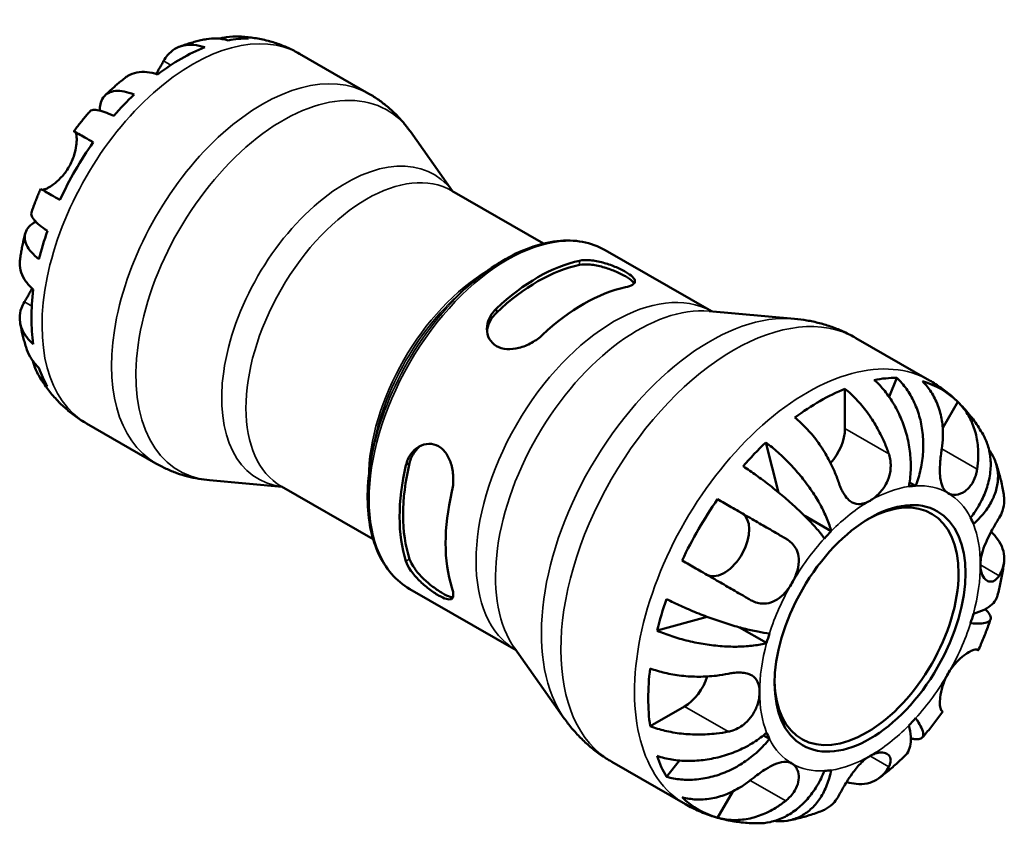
# Model space of a CAD drawing. Header units: millimetres. Extents: x 0 to 905, y -151 to 594.
# Tile 9 of 11: x 586 to 681, y 448 to 525. Entities that reach past the tile are written whole.
import ezdxf

# ---------------------------------------------------------------- set-up
doc = ezdxf.new("R2010")
doc.units = ezdxf.units.MM
doc.layers.add('Visible (ANSI)', color=7, linetype='Continuous', lineweight=50)
doc.layers.add('Visible Narrow (ANSI)', color=7, linetype='Continuous', lineweight=35)

msp = doc.modelspace()

# ---------------------------------------------------------------- linework, layer by layer
at = {"layer": 'Visible (ANSI)'}
for p, q in [((613.226, 522.154), (619.911, 518.305)), ((627.93, 508.956), (623.894, 514.66)), ((627.875, 508.987), (636.692, 503.91)), ((642.604, 503.275), (652.81, 497.398)), ((629.16, 499.573), (630.054, 500.321)), ((652.6, 497.417), (660.788, 496.678)), ((666.693, 494.826), (673.766, 490.753)), ((669.898, 489.16), (670.624, 491.003)), ((665.645, 489.949), (665.645, 486.124)), ((676.481, 488.697), (675.033, 486.19)), ((592.765, 486.624), (599.45, 482.775)), ((659.265, 479.985), (658.031, 484.792)), ((620.294, 484.177), (620.096, 483.028)), ((611.562, 480.532), (604.602, 481.159)), ((611.507, 480.563), (620.324, 475.486)), ((672.433, 480.619), (671.85, 480.954)), ((653.401, 479.338), (655.741, 477.98)), ((664.319, 476.259), (661.773, 477.726)), ((623.84, 470.691), (634.046, 464.814)), ((647.59, 466.707), (652.397, 468.038)), ((658.12, 465.522), (655.523, 467.018)), ((633.925, 464.986), (638.673, 458.275)), ((650.23, 459.424), (646.922, 457.519)), ((658.391, 456.297), (657.806, 456.634)), ((643.239, 454.097), (650.312, 450.024)), ((648.49, 452.666), (649.731, 454.225)), ((654.862, 451.252), (653.401, 448.723))]:
    msp.add_line(p, q, dxfattribs=at)
for centre, major_axis, start_param, end_param in [((601.864, 505.041), (10.15, 17.625), 0.317203, 0.464327), ((601.864, 505.041), (10.15, 17.625), 0.145125, 0.156061), ((601.864, 505.041), (-10.15, -17.625), 3.767063, 4.083052), ((601.864, 505.041), (-10.15, -17.625), 4.244194, 4.391318), ((601.864, 505.041), (-10.15, -17.625), 4.552461, 4.86845), ((601.864, 505.041), (-10.15, -17.625), 5.029592, 5.176716), ((636.147, 485.299), (9.382, 16.292), 0.478772, 1.088157), ((636.147, 485.299), (9.147, 15.884), 0.470698, 1.096231), ((601.864, 505.041), (-10.15, -17.625), 5.337859, 5.653848), ((640.566, 482.754), (-9.382, -16.292), 3.620364, 4.22975), ((601.864, 505.041), (-10.15, -17.625), 5.814991, 5.962114), ((663.241, 469.696), (11.642, 20.216), 0.319406, 0.462125), ((663.241, 469.696), (11.642, 20.216), 6.134985, 6.427519), ((663.241, 469.696), (11.642, 20.216), 0.637198, 0.929731), ((601.864, 505.041), (-10.15, -17.625), 6.123257, 6.13806), ((663.241, 484.739), (-1.697, -2.946), 1.221186, 2.354261), ((663.241, 469.696), (11.642, 20.216), 1.104804, 1.247523), ((636.147, 485.299), (9.382, 16.292), 2.049568, 2.658953), ((636.147, 485.299), (9.147, 15.884), 2.041494, 2.667028), ((668.049, 466.927), (7.485, 12.999), 0.357426, 0.424105), ((640.566, 482.754), (-9.382, -16.292), 5.191161, 5.800546), ((667.717, 467.119), (6.238, 10.832), 2.372816, 7.051962), ((663.241, 469.696), (11.642, 20.216), 1.422596, 1.71513), ((654.041, 475.035), (1.697, 2.946), 3.20566, 6.281252), ((668.049, 466.927), (7.485, 12.999), 5.855213, 5.921892), ((668.049, 466.927), (-7.485, -12.999), 4.284417, 4.351096), ((663.241, 469.696), (11.642, 20.216), 1.890202, 2.032922), ((668.049, 466.927), (7.485, 12.999), 5.069815, 5.136494), ((668.049, 466.927), (-7.485, -12.999), 5.069815, 5.136494), ((663.241, 469.696), (11.642, 20.216), 2.207994, 2.500528), ((650.23, 462.204), (-1.697, -2.946), 0.783464, 1.923804), ((668.049, 466.927), (7.485, 12.999), 4.284417, 4.351096), ((668.049, 466.927), (-7.485, -12.999), 5.855213, 5.921892), ((663.241, 469.696), (-11.642, -20.216), 5.817193, 5.959912), ((668.049, 466.927), (-7.485, -12.999), 0.357426, 0.424105), ((663.241, 469.696), (-11.642, -20.216), 6.134985, 6.427519)]:
    msp.add_ellipse(centre, major_axis=major_axis, ratio=0.578093, start_param=start_param, end_param=end_param, dxfattribs=at)
msp.add_ellipse((668.049, 466.927), major_axis=(-6.472, -11.24), ratio=0.578093, dxfattribs=at)
for points, knots in [([(604.313, 523.556), (604.13, 523.522), (603.949, 523.484), (603.59, 523.402), (603.413, 523.358), (603.061, 523.265), (602.886, 523.216), (602.541, 523.111), (602.37, 523.056), (602.031, 522.941), (601.863, 522.881), (601.696, 522.819)], [5.9604028, 5.9604028, 5.9604028, 5.9604028, 5.9905933, 5.9905933, 6.0207839, 6.0207839, 6.0509744, 6.0509744, 6.0811649, 6.0811649, 6.1113555, 6.1113555, 6.1113555, 6.1113555]), ([(606.376, 523.427), (605.995, 523.542), (605.612, 523.605), (604.96, 523.636), (604.633, 523.616), (604.313, 523.556)], [0.1517731, 0.1517731, 0.1517731, 0.1517731, 0.2959053, 0.2959053, 0.4233411, 0.4233411, 0.4233411, 0.4233411]), ([(605.531, 523.601), (605.651, 523.635), (605.773, 523.666), (606.318, 523.783), (606.747, 523.817), (607.518, 523.79), (607.929, 523.73), (608.329, 523.617)], [4.2731777, 4.2731777, 4.2731777, 4.2731777, 4.3157226, 4.3157226, 4.4638373, 4.4638373, 4.6079695, 4.6079695, 4.6079695, 4.6079695]), ([(610.212, 523.389), (609.996, 523.446), (609.779, 523.497), (609.346, 523.586), (609.129, 523.625), (608.696, 523.691), (608.48, 523.718), (608.049, 523.761), (607.834, 523.778), (607.407, 523.8), (607.194, 523.805), (606.983, 523.806)], [5.655975, 5.655975, 5.655975, 5.655975, 5.6885141, 5.6885141, 5.7210531, 5.7210531, 5.7535921, 5.7535921, 5.7861312, 5.7861312, 5.8186702, 5.8186702, 5.8186702, 5.8186702]), ([(613.226, 522.154), (613.049, 522.256), (612.87, 522.353), (612.507, 522.539), (612.324, 522.627), (611.953, 522.793), (611.766, 522.872), (611.389, 523.019), (611.199, 523.088), (610.818, 523.216), (610.626, 523.275), (610.433, 523.329)], [5.4997209, 5.4997209, 5.4997209, 5.4997209, 5.5287459, 5.5287459, 5.557771, 5.557771, 5.586796, 5.586796, 5.6158211, 5.6158211, 5.6448461, 5.6448461, 5.6448461, 5.6448461]), ([(600.179, 521.453), (600.287, 521.65), (600.414, 521.838), (600.767, 522.256), (601.012, 522.46), (601.505, 522.755), (601.798, 522.874), (602.432, 523.005), (602.772, 523.018), (603.41, 522.96), (603.764, 522.887), (604.127, 522.764)], [4.032217, 4.032217, 4.032217, 4.032217, 4.1328507, 4.1328507, 4.282082, 4.282082, 4.4310549, 4.4310549, 4.5800279, 4.5800279, 4.7242753, 4.7242753, 4.7242753, 4.7242753]), ([(599.451, 520.207), (599.541, 520.35), (599.626, 520.489), (599.805, 520.789), (599.895, 520.944), (600.051, 521.22), (600.119, 521.341), (600.179, 521.453)], [-1.8737293, -1.8737293, -1.8737293, -1.8737293, -1.8197306, -1.8197306, -1.7537673, -1.7537673, -1.6939957, -1.6939957, -1.6939957, -1.6939957]), ([(599.601, 520.158), (599.242, 520.279), (598.892, 520.353), (598.259, 520.412), (597.92, 520.4), (597.288, 520.272), (596.995, 520.156), (596.648, 519.951), (596.547, 519.882), (596.448, 519.805)], [0.1517835, 0.1517835, 0.1517835, 0.1517835, 0.2945318, 0.2945318, 0.4427257, 0.4427257, 0.5909197, 0.5909197, 0.6519728, 0.6519728, 0.6519728, 0.6519728]), ([(596.448, 519.805), (596.316, 519.701), (596.185, 519.596), (595.926, 519.382), (595.797, 519.274), (595.543, 519.055), (595.417, 518.944), (595.167, 518.72), (595.043, 518.607), (594.797, 518.377), (594.676, 518.261), (594.555, 518.144)], [0.1815555, 0.1815555, 0.1815555, 0.1815555, 0.2112561, 0.2112561, 0.2409568, 0.2409568, 0.2706574, 0.2706574, 0.3003581, 0.3003581, 0.3300587, 0.3300587, 0.3300587, 0.3300587]), ([(594.043, 516.69), (594.045, 516.911), (594.067, 517.113), (594.158, 517.525), (594.251, 517.754), (594.514, 518.129), (594.686, 518.275), (595.055, 518.474), (595.288, 518.544), (595.815, 518.593), (596.109, 518.572), (596.68, 518.463), (597.007, 518.367), (597.352, 518.231)], [3.7624394, 3.7624394, 3.7624394, 3.7624394, 3.8704935, 3.8704935, 4.0187864, 4.0187864, 4.1670792, 4.1670792, 4.3153265, 4.3153265, 4.4635739, 4.4635739, 4.6079654, 4.6079654, 4.6079654, 4.6079654]), ([(623.894, 514.66), (623.692, 514.945), (623.477, 515.225), (623.02, 515.771), (622.778, 516.037), (622.268, 516.55), (622, 516.798), (621.44, 517.271), (621.148, 517.496), (620.544, 517.921), (620.232, 518.12), (619.911, 518.305)], [5.2389111, 5.2389111, 5.2389111, 5.2389111, 5.291073, 5.291073, 5.343235, 5.343235, 5.3953969, 5.3953969, 5.4475589, 5.4475589, 5.4997209, 5.4997209, 5.4997209, 5.4997209]), ([(593.098, 516.609), (592.991, 516.486), (592.884, 516.363), (592.674, 516.114), (592.57, 515.988), (592.364, 515.736), (592.262, 515.609), (592.06, 515.352), (591.96, 515.223), (591.762, 514.963), (591.665, 514.832), (591.568, 514.7)], [0.4546288, 0.4546288, 0.4546288, 0.4546288, 0.4833117, 0.4833117, 0.5119947, 0.5119947, 0.5406776, 0.5406776, 0.5693605, 0.5693605, 0.5980435, 0.5980435, 0.5980435, 0.5980435]), ([(595.399, 516.171), (595.073, 516.328), (594.775, 516.453), (594.272, 516.634), (594.023, 516.704), (593.605, 516.77), (593.436, 516.766), (593.227, 516.711), (593.152, 516.669), (593.098, 516.608)], [0.1517782, 0.1517782, 0.1517782, 0.1517782, 0.2961697, 0.2961697, 0.444417, 0.444417, 0.5926644, 0.5926644, 0.7011104, 0.7011104, 0.7011104, 0.7011104]), ([(591.089, 511.274), (591.193, 511.455), (591.287, 511.641), (591.457, 512.031), (591.532, 512.235), (591.688, 512.745), (591.751, 513.044), (591.824, 513.571), (591.836, 513.798), (591.83, 514.123), (591.82, 514.238), (591.788, 514.425), (591.766, 514.497), (591.719, 514.595), (591.694, 514.625), (591.667, 514.641)], [0, 0, 0, 0, 0.0626039, 0.0626039, 0.1294602, 0.1294602, 0.2322761, 0.2322761, 0.3276608, 0.3276608, 0.3943951, 0.3943951, 0.4598172, 0.4598172, 0.5164309, 0.5164309, 0.5164309, 0.5164309]), ([(591.667, 514.641), (591.615, 514.672), (591.582, 514.691), (591.557, 514.708), (591.592, 514.688), (591.735, 514.608), (591.853, 514.54), (592.184, 514.351), (592.396, 514.229), (592.843, 513.973), (593.115, 513.817), (593.422, 513.64)], [4.0321758, 4.0321758, 4.0321758, 4.0321758, 4.1351309, 4.1351309, 4.2851203, 4.2851203, 4.4333143, 4.4333143, 4.5815082, 4.5815082, 4.7242565, 4.7242565, 4.7242565, 4.7242565]), ([(588.499, 509.085), (588.516, 509.08), (588.535, 509.078), (588.612, 509.078), (588.683, 509.091), (588.853, 509.148), (588.951, 509.191), (589.213, 509.329), (589.385, 509.436), (589.824, 509.759), (590.095, 509.996), (590.625, 510.571), (590.877, 510.908), (591.089, 511.274)], [-0.4965316, -0.4965316, -0.4965316, -0.4965316, -0.4692739, -0.4692739, -0.4027296, -0.4027296, -0.3375441, -0.3375441, -0.2486094, -0.2486094, -0.1267417, -0.1267417, 0, 0, 0, 0]), ([(588.368, 509.158), (588.302, 509.008), (588.238, 508.858), (588.111, 508.557), (588.049, 508.406), (587.928, 508.103), (587.869, 507.951), (587.753, 507.646), (587.697, 507.493), (587.586, 507.187), (587.533, 507.033), (587.48, 506.879)], [0.9727776, 0.9727776, 0.9727776, 0.9727776, 1.0014593, 1.0014593, 1.0301409, 1.0301409, 1.0588225, 1.0588225, 1.0875042, 1.0875042, 1.1161858, 1.1161858, 1.1161858, 1.1161858]), ([(590.222, 508.098), (589.915, 508.274), (589.643, 508.43), (589.196, 508.687), (588.984, 508.808), (588.653, 508.997), (588.535, 509.065), (588.404, 509.139), (588.369, 509.158), (588.368, 509.158)], [0.1517835, 0.1517835, 0.1517835, 0.1517835, 0.2945318, 0.2945318, 0.4427257, 0.4427257, 0.5909197, 0.5909197, 0.7171211, 0.7171211, 0.7171211, 0.7171211]), ([(587.481, 506.879), (587.455, 506.803), (587.457, 506.717), (587.516, 506.509), (587.598, 506.362), (587.866, 506.036), (588.052, 505.857), (588.461, 505.514), (588.719, 505.32), (589.018, 505.118)], [4.0581768, 4.0581768, 4.0581768, 4.0581768, 4.1676079, 4.1676079, 4.3157226, 4.3157226, 4.4638373, 4.4638373, 4.6079695, 4.6079695, 4.6079695, 4.6079695]), ([(588.209, 502.394), (587.917, 502.624), (587.671, 502.858), (587.29, 503.296), (587.123, 503.539), (586.9, 504.017), (586.845, 504.252), (586.83, 504.669), (586.87, 504.889), (587.062, 505.303), (587.213, 505.496), (587.527, 505.782), (587.696, 505.905), (587.894, 506.019)], [0.1517782, 0.1517782, 0.1517782, 0.1517782, 0.2961697, 0.2961697, 0.444417, 0.444417, 0.5926644, 0.5926644, 0.7409572, 0.7409572, 0.88925, 0.88925, 1.0006314, 1.0006314, 1.0006314, 1.0006314]), ([(586.878, 504.85), (586.837, 504.687), (586.798, 504.524), (586.722, 504.197), (586.685, 504.033), (586.616, 503.704), (586.583, 503.54), (586.521, 503.21), (586.491, 503.045), (586.436, 502.713), (586.41, 502.548), (586.386, 502.381)], [1.2407119, 1.2407119, 1.2407119, 1.2407119, 1.2704007, 1.2704007, 1.3000896, 1.3000896, 1.3297785, 1.3297785, 1.3594673, 1.3594673, 1.3891562, 1.3891562, 1.3891562, 1.3891562]), ([(642.604, 503.275), (641.939, 503.658), (641.208, 503.924), (639.654, 504.212), (638.831, 504.235), (637.133, 504.044), (636.257, 503.831), (634.485, 503.184), (633.588, 502.75), (631.805, 501.68), (630.919, 501.045), (630.054, 500.321)], [5.499721, 5.499721, 5.499721, 5.499721, 5.700782, 5.700782, 5.901843, 5.901843, 6.102903, 6.102903, 6.303964, 6.303964, 6.505025, 6.505025, 6.505025, 6.505025]), ([(586.386, 502.381), (586.368, 502.256), (586.358, 502.132), (586.356, 501.728), (586.402, 501.417), (586.608, 500.809), (586.768, 500.511), (587.138, 499.994), (587.377, 499.728), (587.662, 499.479)], [4.2230398, 4.2230398, 4.2230398, 4.2230398, 4.2851203, 4.2851203, 4.4333143, 4.4333143, 4.5815082, 4.5815082, 4.7242565, 4.7242565, 4.7242565, 4.7242565]), ([(640.135, 502.257), (640.42, 502.318), (640.779, 502.335), (641.564, 502.268), (641.989, 502.185), (642.766, 501.974), (643.171, 501.836), (643.926, 501.525), (644.276, 501.353), (644.554, 501.193), (644.839, 501.029), (645.08, 500.859), (645.395, 500.549), (645.47, 500.407), (645.47, 500.167), (645.391, 500.051), (645.074, 499.854), (644.834, 499.772), (644.554, 499.712)], [-0.4898294, -0.4898294, -0.4898294, -0.4898294, -0.3630233, -0.3630233, -0.2362173, -0.2362173, -0.1181086, -0.1181086, 0, 0, 0, 0.1205691, 0.1205691, 0.2411383, 0.2411383, 0.3654972, 0.3654972, 0.4898561, 0.4898561, 0.4898561, 0.4898561]), ([(640.135, 501.854), (640.421, 501.912), (640.78, 501.925), (641.565, 501.851), (641.991, 501.764), (642.768, 501.546), (643.172, 501.405), (643.926, 501.09), (644.276, 500.917), (644.554, 500.757), (644.839, 500.593), (645.08, 500.424), (645.304, 500.207), (645.355, 500.146), (645.392, 500.088)], [-0.4909726, -0.4909726, -0.4909726, -0.4909726, -0.3636308, -0.3636308, -0.2362891, -0.2362891, -0.1181446, -0.1181446, 0, 0, 0, 0.1207529, 0.1207529, 0.1712178, 0.1712178, 0.1712178, 0.1712178]), ([(586.815, 498.305), (586.827, 498.325), (586.84, 498.346), (586.921, 498.479), (586.994, 498.603), (587.138, 498.85), (587.207, 498.969), (587.359, 499.241), (587.443, 499.395), (587.534, 499.566), (587.539, 499.575), (587.544, 499.585)], [-0.5194186, -0.5194186, -0.5194186, -0.5194186, -0.5081412, -0.5081412, -0.4474611, -0.4474611, -0.3968975, -0.3968975, -0.338429, -0.338429, -0.3349335, -0.3349335, -0.3349335, -0.3349335]), ([(587.662, 494.246), (587.377, 494.496), (587.138, 494.762), (586.768, 495.278), (586.608, 495.576), (586.402, 496.185), (586.356, 496.496), (586.359, 497.068), (586.411, 497.383), (586.595, 497.901), (586.696, 498.11), (586.815, 498.305)], [0.1517835, 0.1517835, 0.1517835, 0.1517835, 0.2945318, 0.2945318, 0.4427257, 0.4427257, 0.5909197, 0.5909197, 0.7409091, 0.7409091, 0.8438642, 0.8438642, 0.8438642, 0.8438642]), ([(636.578, 495.119), (636.293, 494.851), (635.934, 494.589), (635.15, 494.156), (634.724, 493.986), (633.947, 493.789), (633.542, 493.74), (632.787, 493.792), (632.437, 493.894), (631.875, 494.218), (631.633, 494.46), (631.318, 495.039), (631.244, 495.374), (631.244, 496.027), (631.322, 496.392), (631.64, 497.079), (631.879, 497.401), (632.159, 497.664)], [0.4777157, 0.4777157, 0.4777157, 0.4777157, 0.6045218, 0.6045218, 0.7313278, 0.7313278, 0.8494365, 0.8494365, 0.9675451, 0.9675451, 1.0881143, 1.0881143, 1.2086834, 1.2086834, 1.3330423, 1.3330423, 1.4574012, 1.4574012, 1.4574012, 1.4574012]), ([(631.254, 495.487), (631.28, 495.76), (631.355, 496.047), (631.64, 496.669), (631.879, 496.995), (632.159, 497.261)], [1.2367588, 1.2367588, 1.2367588, 1.2367588, 1.3353189, 1.3353189, 1.4600675, 1.4600675, 1.4600675, 1.4600675]), ([(666.693, 494.826), (666.326, 495.038), (665.948, 495.233), (665.179, 495.588), (664.788, 495.748), (663.997, 496.03), (663.598, 496.154), (662.795, 496.364), (662.392, 496.451), (661.588, 496.59), (661.186, 496.642), (660.788, 496.678)], [5.4997209, 5.4997209, 5.4997209, 5.4997209, 5.5518828, 5.5518828, 5.6040448, 5.6040448, 5.6562067, 5.6562067, 5.7083687, 5.7083687, 5.7605306, 5.7605306, 5.7605306, 5.7605306]), ([(586.393, 496.328), (586.422, 496.153), (586.453, 495.978), (586.523, 495.627), (586.56, 495.451), (586.642, 495.1), (586.686, 494.925), (586.78, 494.574), (586.83, 494.398), (586.938, 494.047), (586.995, 493.872), (587.056, 493.696)], [1.742748, 1.742748, 1.742748, 1.742748, 1.7729249, 1.7729249, 1.8031017, 1.8031017, 1.8332785, 1.8332785, 1.8634554, 1.8634554, 1.8936322, 1.8936322, 1.8936322, 1.8936322]), ([(587.056, 493.696), (587.165, 493.383), (587.314, 493.084), (587.672, 492.531), (587.918, 492.232), (588.209, 491.961)], [4.3338657, 4.3338657, 4.3338657, 4.3338657, 4.4638373, 4.4638373, 4.6079695, 4.6079695, 4.6079695, 4.6079695]), ([(589.018, 490.168), (588.719, 490.458), (588.461, 490.783), (588.052, 491.435), (587.866, 491.823), (587.691, 492.361), (587.654, 492.49), (587.623, 492.62)], [0.1517731, 0.1517731, 0.1517731, 0.1517731, 0.2959053, 0.2959053, 0.44402, 0.44402, 0.4897078, 0.4897078, 0.4897078, 0.4897078]), ([(588.165, 491.261), (588.271, 491.078), (588.381, 490.897), (588.612, 490.537), (588.732, 490.359), (588.984, 490.008), (589.115, 489.834), (589.386, 489.491), (589.528, 489.323), (589.82, 488.991), (589.971, 488.828), (590.128, 488.669)], [2.0352626, 2.0352626, 2.0352626, 2.0352626, 2.0677971, 2.0677971, 2.1003316, 2.1003316, 2.1328662, 2.1328662, 2.1654007, 2.1654007, 2.1979352, 2.1979352, 2.1979352, 2.1979352]), ([(670.624, 491.003), (670.97, 490.679), (671.286, 490.309), (671.82, 489.559), (672.084, 489.108), (672.528, 488.141), (672.708, 487.625), (672.966, 486.646), (673.068, 486.092), (673.175, 484.964), (673.181, 484.39), (673.116, 483.339), (673.039, 482.765), (672.792, 481.646), (672.622, 481.099), (672.433, 480.619)], [0.161259, 0.161259, 0.161259, 0.161259, 0.31439, 0.31439, 0.471769, 0.471769, 0.629148, 0.629148, 0.786868, 0.786868, 0.944587, 0.944587, 1.102912, 1.102912, 1.261236, 1.261236, 1.261236, 1.261236]), ([(671.779, 480.555), (671.873, 481.027), (671.938, 481.563), (671.98, 482.663), (671.956, 483.226), (671.844, 484.26), (671.745, 484.825), (671.464, 485.937), (671.282, 486.483), (670.889, 487.449), (670.642, 487.958), (670.082, 488.914), (669.769, 489.36), (669.164, 490.104), (668.817, 490.471), (668.451, 490.792)], [3.793265, 3.793265, 3.793265, 3.793265, 3.951589, 3.951589, 4.109914, 4.109914, 4.267633, 4.267633, 4.425353, 4.425353, 4.582732, 4.582732, 4.740111, 4.740111, 4.893242, 4.893242, 4.893242, 4.893242]), ([(674.946, 484.196), (675.003, 484.57), (675.04, 484.959), (675.066, 485.892), (675.028, 486.431), (674.876, 487.382), (674.75, 487.882), (674.398, 488.822), (674.172, 489.262), (673.697, 489.993), (673.407, 490.353), (673.081, 490.67)], [4.2309467, 4.2309467, 4.2309467, 4.2309467, 4.3428979, 4.3428979, 4.5019471, 4.5019471, 4.6594185, 4.6594185, 4.81689, 4.81689, 4.9688687, 4.9688687, 4.9688687, 4.9688687]), ([(676.45, 488.726), (676.291, 488.881), (676.127, 489.033), (675.791, 489.328), (675.619, 489.472), (675.268, 489.752), (675.088, 489.888), (674.722, 490.151), (674.535, 490.278), (674.155, 490.523), (673.962, 490.64), (673.766, 490.753)], [5.3545956, 5.3545956, 5.3545956, 5.3545956, 5.3836206, 5.3836206, 5.4126457, 5.4126457, 5.4416707, 5.4416707, 5.4706958, 5.4706958, 5.4997209, 5.4997209, 5.4997209, 5.4997209]), ([(665.645, 489.949), (666.028, 489.638), (666.401, 489.286), (667.074, 488.574), (667.434, 488.147), (668.106, 487.238), (668.418, 486.756), (668.943, 485.841), (669.205, 485.324), (669.59, 484.431), (669.731, 484.059), (669.85, 483.702)], [0.161269, 0.161269, 0.161269, 0.161269, 0.3132477, 0.3132477, 0.4707192, 0.4707192, 0.6281906, 0.6281906, 0.7872398, 0.7872398, 0.899191, 0.899191, 0.899191, 0.899191]), ([(590.348, 488.45), (590.491, 488.311), (590.639, 488.174), (590.941, 487.909), (591.096, 487.779), (591.412, 487.527), (591.574, 487.404), (591.904, 487.168), (592.072, 487.053), (592.415, 486.832), (592.589, 486.726), (592.765, 486.624)], [2.2130029, 2.2130029, 2.2130029, 2.2130029, 2.242028, 2.242028, 2.271053, 2.271053, 2.3000781, 2.3000781, 2.3291031, 2.3291031, 2.3581282, 2.3581282, 2.3581282, 2.3581282]), ([(676.481, 488.697), (676.807, 488.38), (677.097, 488.02), (677.572, 487.289), (677.798, 486.849), (678.15, 485.909), (678.276, 485.409), (678.428, 484.458), (678.466, 483.919), (678.44, 482.986), (678.403, 482.597), (678.346, 482.223)], [0.161269, 0.161269, 0.161269, 0.161269, 0.3132477, 0.3132477, 0.4707192, 0.4707192, 0.6281906, 0.6281906, 0.7872398, 0.7872398, 0.899191, 0.899191, 0.899191, 0.899191]), ([(678.906, 485.553), (678.779, 485.775), (678.645, 485.995), (678.364, 486.431), (678.217, 486.647), (677.91, 487.072), (677.75, 487.281), (677.416, 487.694), (677.242, 487.896), (676.882, 488.293), (676.695, 488.487), (676.502, 488.676)], [5.1747076, 5.1747076, 5.1747076, 5.1747076, 5.210061, 5.210061, 5.2454145, 5.2454145, 5.280768, 5.280768, 5.3161214, 5.3161214, 5.3514749, 5.3514749, 5.3514749, 5.3514749]), ([(665.042, 480.933), (664.923, 481.29), (664.782, 481.662), (664.397, 482.555), (664.135, 483.072), (663.609, 483.987), (663.298, 484.469), (662.626, 485.378), (662.266, 485.805), (661.593, 486.517), (661.219, 486.869), (660.837, 487.18)], [4.2309304, 4.2309304, 4.2309304, 4.2309304, 4.3428817, 4.3428817, 4.5019309, 4.5019309, 4.6594023, 4.6594023, 4.8168738, 4.8168738, 4.9688524, 4.9688524, 4.9688524, 4.9688524]), ([(677.708, 477.557), (678.029, 477.961), (678.344, 478.424), (678.874, 479.38), (679.089, 479.873), (679.397, 480.782), (679.519, 481.282), (679.651, 482.272), (679.66, 482.761), (679.588, 483.633), (679.5, 484.095), (679.239, 484.897), (679.082, 485.244), (678.906, 485.553)], [3.7932655, 3.7932655, 3.7932655, 3.7932655, 3.9515899, 3.9515899, 4.1099144, 4.1099144, 4.267634, 4.267634, 4.4253535, 4.4253535, 4.5827328, 4.5827328, 4.7139629, 4.7139629, 4.7139629, 4.7139629]), ([(623.466, 482.607), (623.555, 482.988), (623.72, 483.364), (624.169, 483.991), (624.453, 484.243), (625.024, 484.56), (625.347, 484.657), (625.994, 484.667), (626.318, 484.58), (626.596, 484.42), (626.875, 484.259), (627.139, 484.008), (627.562, 483.382), (627.722, 483.006), (627.94, 482.235), (628.005, 481.782), (628.023, 480.886), (627.975, 480.443), (627.885, 480.062)], [-0.4898294, -0.4898294, -0.4898294, -0.4898294, -0.3630233, -0.3630233, -0.2362173, -0.2362173, -0.1181086, -0.1181086, 0, 0, 0, 0.1181086, 0.1181086, 0.2362173, 0.2362173, 0.3630233, 0.3630233, 0.4898294, 0.4898294, 0.4898294, 0.4898294]), ([(623.814, 482.808), (623.907, 483.191), (624.075, 483.569), (624.476, 484.124), (624.684, 484.328), (624.905, 484.485)], [-0.4909726, -0.4909726, -0.4909726, -0.4909726, -0.3636308, -0.3636308, -0.266825, -0.266825, -0.266825, -0.266825]), ([(658.031, 484.792), (658.436, 484.493), (658.843, 484.16), (659.589, 483.498), (659.996, 483.106), (660.781, 482.28), (661.159, 481.846), (661.815, 481.031), (662.155, 480.575), (662.773, 479.659), (663.053, 479.198), (663.51, 478.362), (663.729, 477.911), (664.087, 477.042), (664.226, 476.623), (664.319, 476.259)], [0.161259, 0.161259, 0.161259, 0.161259, 0.31439, 0.31439, 0.471769, 0.471769, 0.629148, 0.629148, 0.786868, 0.786868, 0.944587, 0.944587, 1.102912, 1.102912, 1.261236, 1.261236, 1.261236, 1.261236]), ([(669.85, 483.702), (669.858, 483.678), (669.866, 483.653), (669.933, 483.439), (669.977, 483.243), (670.027, 482.873), (670.038, 482.701), (670.035, 482.322), (670.015, 482.116), (669.915, 481.573), (669.804, 481.244), (669.471, 480.563), (669.235, 480.228), (668.682, 479.627), (668.367, 479.374), (668.049, 479.191)], [-0.5515542, -0.5515542, -0.5515542, -0.5515542, -0.5434402, -0.5434402, -0.4807366, -0.4807366, -0.4273991, -0.4273991, -0.364476, -0.364476, -0.2598193, -0.2598193, -0.1348426, -0.1348426, 0, 0, 0, 0]), ([(675.549, 479.918), (675.437, 479.983), (675.335, 480.068), (675.152, 480.281), (675.073, 480.41), (674.907, 480.786), (674.842, 481.054), (674.768, 481.644), (674.757, 481.956), (674.769, 482.516), (674.782, 482.751), (674.821, 483.221), (674.846, 483.452), (674.896, 483.856), (674.92, 484.027), (674.946, 484.196)], [0, 0, 0, 0, 0.0676687, 0.0676687, 0.1397533, 0.1397533, 0.2497366, 0.2497366, 0.3533724, 0.3533724, 0.4253373, 0.4253373, 0.495225, 0.495225, 0.5482897, 0.5482897, 0.5482897, 0.5482897]), ([(679.487, 484.071), (679.55, 483.986), (679.608, 483.902), (679.868, 483.5), (680.045, 483.132), (680.282, 482.364), (680.341, 481.963), (680.357, 481.216), (680.315, 480.801), (680.112, 479.97), (679.951, 479.556), (679.569, 478.809), (679.312, 478.408), (678.698, 477.64), (678.34, 477.274), (677.978, 476.958)], [0.2728, 0.2728, 0.2728, 0.2728, 0.3143896, 0.3143896, 0.4717689, 0.4717689, 0.6291481, 0.6291481, 0.7868677, 0.7868677, 0.9445873, 0.9445873, 1.1029117, 1.1029117, 1.2612362, 1.2612362, 1.2612362, 1.2612362]), ([(599.45, 482.775), (599.771, 482.59), (600.101, 482.42), (600.771, 482.11), (601.112, 481.971), (601.802, 481.724), (602.151, 481.617), (602.851, 481.434), (603.203, 481.358), (603.904, 481.236), (604.254, 481.191), (604.602, 481.159)], [2.3581282, 2.3581282, 2.3581282, 2.3581282, 2.4102902, 2.4102902, 2.4624521, 2.4624521, 2.5146141, 2.5146141, 2.566776, 2.566776, 2.618938, 2.618938, 2.618938, 2.618938]), ([(620.096, 483.028), (619.904, 481.917), (619.799, 480.832), (619.769, 478.753), (619.844, 477.759), (620.174, 475.901), (620.429, 475.037), (621.116, 473.472), (621.549, 472.772), (622.578, 471.573), (623.176, 471.074), (623.84, 470.691)], [1.352824, 1.352824, 1.352824, 1.352824, 1.553885, 1.553885, 1.754946, 1.754946, 1.956007, 1.956007, 2.157067, 2.157067, 2.358128, 2.358128, 2.358128, 2.358128]), ([(663.666, 475.57), (663.477, 475.833), (663.233, 476.141), (662.67, 476.794), (662.35, 477.139), (661.716, 477.788), (661.343, 478.151), (660.551, 478.884), (660.131, 479.255), (659.34, 479.927), (658.895, 480.291), (657.995, 480.995), (657.539, 481.335), (656.72, 481.922), (656.283, 482.222), (655.858, 482.5)], [3.793265, 3.793265, 3.793265, 3.793265, 3.951589, 3.951589, 4.109914, 4.109914, 4.267633, 4.267633, 4.425353, 4.425353, 4.582732, 4.582732, 4.740111, 4.740111, 4.893242, 4.893242, 4.893242, 4.893242]), ([(680.918, 479.618), (680.885, 479.837), (680.849, 480.056), (680.767, 480.495), (680.722, 480.714), (680.625, 481.152), (680.571, 481.371), (680.456, 481.808), (680.394, 482.027), (680.261, 482.463), (680.19, 482.681), (680.114, 482.899)], [4.8708988, 4.8708988, 4.8708988, 4.8708988, 4.9041646, 4.9041646, 4.9374304, 4.9374304, 4.9706962, 4.9706962, 5.003962, 5.003962, 5.0372278, 5.0372278, 5.0372278, 5.0372278]), ([(678.346, 482.223), (678.323, 482.075), (678.293, 481.93), (678.199, 481.572), (678.125, 481.365), (677.944, 480.978), (677.838, 480.799), (677.549, 480.413), (677.356, 480.227), (676.883, 479.903), (676.6, 479.798), (676.042, 479.735), (675.774, 479.787), (675.549, 479.918)], [-0.5480049, -0.5480049, -0.5480049, -0.5480049, -0.501638, -0.501638, -0.4311473, -0.4311473, -0.3603948, -0.3603948, -0.2614819, -0.2614819, -0.1347354, -0.1347354, 0, 0, 0, 0]), ([(668.049, 479.191), (667.867, 479.085), (667.685, 479.005), (667.311, 478.891), (667.12, 478.863), (666.653, 478.882), (666.39, 478.975), (665.983, 479.274), (665.83, 479.431), (665.598, 479.743), (665.512, 479.878), (665.357, 480.159), (665.288, 480.303), (665.157, 480.608), (665.097, 480.768), (665.042, 480.933)], [0, 0, 0, 0, 0.0775104, 0.0775104, 0.1623976, 0.1623976, 0.2932519, 0.2932519, 0.3816005, 0.3816005, 0.4386439, 0.4386439, 0.4915111, 0.4915111, 0.5451578, 0.5451578, 0.5451578, 0.5451578]), ([(680.457, 477.547), (680.587, 477.759), (680.697, 477.985), (680.893, 478.541), (680.948, 478.874), (680.951, 479.321), (680.94, 479.468), (680.918, 479.618)], [4.2309304, 4.2309304, 4.2309304, 4.2309304, 4.3428817, 4.3428817, 4.5019309, 4.5019309, 4.5755505, 4.5755505, 4.5755505, 4.5755505]), ([(653.401, 479.338), (653.84, 479.085), (654.297, 478.821), (655.168, 478.318), (655.663, 478.033), (656.654, 477.461), (657.151, 477.174), (658.051, 476.654), (658.537, 476.373), (659.332, 475.914), (659.651, 475.729), (659.946, 475.558)], [0.161269, 0.161269, 0.161269, 0.161269, 0.3132477, 0.3132477, 0.4707192, 0.4707192, 0.6281906, 0.6281906, 0.7872398, 0.7872398, 0.899191, 0.899191, 0.899191, 0.899191]), ([(678.656, 473.035), (678.656, 473.234), (678.674, 473.443), (678.749, 473.89), (678.808, 474.128), (678.987, 474.704), (679.121, 475.041), (679.408, 475.672), (679.555, 475.963), (679.806, 476.433), (679.909, 476.618), (680.106, 476.962), (680.2, 477.121), (680.347, 477.367), (680.404, 477.46), (680.457, 477.547)], [-2.3494869, -2.3494869, -2.3494869, -2.3494869, -2.2766001, -2.2766001, -2.1980981, -2.1980981, -2.0891224, -2.0891224, -1.9897263, -1.9897263, -1.9192317, -1.9192317, -1.8494677, -1.8494677, -1.8015059, -1.8015059, -1.8015059, -1.8015059]), ([(679.683, 476.203), (679.933, 475.971), (680.146, 475.728), (680.512, 475.216), (680.682, 474.9), (680.902, 474.253), (680.952, 473.923), (680.948, 473.315), (680.893, 472.982), (680.697, 472.426), (680.587, 472.2), (680.457, 471.988)], [0.1822482, 0.1822482, 0.1822482, 0.1822482, 0.3132477, 0.3132477, 0.4707192, 0.4707192, 0.6281906, 0.6281906, 0.7872398, 0.7872398, 0.899191, 0.899191, 0.899191, 0.899191]), ([(659.946, 475.558), (660.063, 475.491), (660.174, 475.416), (660.437, 475.213), (660.579, 475.075), (660.824, 474.77), (660.926, 474.605), (661.116, 474.178), (661.181, 473.909), (661.226, 473.26), (661.177, 472.878), (660.953, 472.079), (660.774, 471.669), (660.549, 471.28)], [-0.5480049, -0.5480049, -0.5480049, -0.5480049, -0.501638, -0.501638, -0.4311473, -0.4311473, -0.3603948, -0.3603948, -0.2614819, -0.2614819, -0.1347354, -0.1347354, 0, 0, 0, 0]), ([(627.885, 470.84), (627.975, 470.562), (628.023, 470.309), (628.005, 469.931), (627.94, 469.805), (627.722, 469.691), (627.562, 469.688), (627.139, 469.806), (626.875, 469.928), (626.318, 470.248), (625.994, 470.465), (625.347, 470.963), (625.024, 471.245), (624.453, 471.812), (624.169, 472.14), (623.72, 472.787), (623.555, 473.107), (623.466, 473.385)], [0.4777157, 0.4777157, 0.4777157, 0.4777157, 0.6045218, 0.6045218, 0.7313278, 0.7313278, 0.8494365, 0.8494365, 0.9675451, 0.9675451, 1.0856538, 1.0856538, 1.2037624, 1.2037624, 1.3305685, 1.3305685, 1.4573745, 1.4573745, 1.4573745, 1.4573745]), ([(627.975, 469.918), (627.902, 469.921), (627.818, 469.935), (627.515, 470.023), (627.252, 470.145), (626.695, 470.466), (626.37, 470.682), (625.72, 471.177), (625.395, 471.456), (624.819, 472.021), (624.531, 472.346), (624.075, 472.99), (623.907, 473.309), (623.814, 473.586)], [0.797868, 0.797868, 0.797868, 0.797868, 0.8509199, 0.8509199, 0.9690645, 0.9690645, 1.087209, 1.087209, 1.2053536, 1.2053536, 1.3326953, 1.3326953, 1.4600371, 1.4600371, 1.4600371, 1.4600371]), ([(656.546, 469.669), (656.251, 469.84), (655.932, 470.025), (655.137, 470.484), (654.651, 470.765), (653.751, 471.285), (653.254, 471.572), (652.263, 472.144), (651.768, 472.429), (650.897, 472.932), (650.44, 473.196), (650.001, 473.449)], [4.2309464, 4.2309464, 4.2309464, 4.2309464, 4.3428977, 4.3428977, 4.5019468, 4.5019468, 4.6594183, 4.6594183, 4.8168897, 4.8168897, 4.9688684, 4.9688684, 4.9688684, 4.9688684]), ([(680.457, 471.988), (680.402, 471.897), (680.342, 471.816), (680.193, 471.646), (680.099, 471.567), (679.902, 471.454), (679.798, 471.42), (679.55, 471.403), (679.407, 471.441), (679.099, 471.638), (678.946, 471.826), (678.72, 472.34), (678.656, 472.668), (678.656, 473.035)], [-0.548307, -0.548307, -0.548307, -0.548307, -0.4985187, -0.4985187, -0.4290783, -0.4290783, -0.3583228, -0.3583228, -0.2614498, -0.2614498, -0.1347482, -0.1347482, 0, 0, 0, 0]), ([(680.305, 470.075), (680.359, 470.286), (680.41, 470.496), (680.507, 470.919), (680.554, 471.13), (680.641, 471.554), (680.683, 471.766), (680.761, 472.192), (680.797, 472.405), (680.865, 472.831), (680.896, 473.045), (680.925, 473.259)], [4.3806863, 4.3806863, 4.3806863, 4.3806863, 4.413825, 4.413825, 4.4469636, 4.4469636, 4.4801022, 4.4801022, 4.5132409, 4.5132409, 4.5463795, 4.5463795, 4.5463795, 4.5463795]), ([(660.549, 471.28), (660.437, 471.085), (660.313, 470.896), (660.038, 470.528), (659.886, 470.35), (659.479, 469.944), (659.214, 469.74), (658.667, 469.448), (658.392, 469.358), (657.913, 469.296), (657.716, 469.297), (657.329, 469.35), (657.14, 469.4), (656.816, 469.526), (656.679, 469.592), (656.546, 469.669)], [0, 0, 0, 0, 0.0676687, 0.0676687, 0.1397533, 0.1397533, 0.2497366, 0.2497366, 0.3533724, 0.3533724, 0.4253373, 0.4253373, 0.495225, 0.495225, 0.5482897, 0.5482897, 0.5482897, 0.5482897]), ([(648.49, 469.738), (648.943, 469.509), (649.422, 469.281), (650.34, 468.867), (650.863, 468.642), (651.923, 468.214), (652.46, 468.011), (653.437, 467.661), (653.968, 467.482), (654.999, 467.162), (655.499, 467.021), (656.377, 466.794), (656.835, 466.689), (657.682, 466.525), (658.069, 466.467), (658.391, 466.433)], [0.161259, 0.161259, 0.161259, 0.161259, 0.31439, 0.31439, 0.471769, 0.471769, 0.629148, 0.629148, 0.786868, 0.786868, 0.944587, 0.944587, 1.102912, 1.102912, 1.261236, 1.261236, 1.261236, 1.261236]), ([(677.978, 468.333), (678.34, 468.433), (678.698, 468.563), (679.312, 468.868), (679.569, 469.043), (679.951, 469.391), (680.112, 469.597), (680.252, 469.901), (680.283, 469.988), (680.305, 470.075)], [3.7932649, 3.7932649, 3.7932649, 3.7932649, 3.9515893, 3.9515893, 4.1099138, 4.1099138, 4.2676333, 4.2676333, 4.3283288, 4.3283288, 4.3283288, 4.3283288]), ([(679.112, 468.771), (679.205, 468.681), (679.288, 468.591), (679.5, 468.333), (679.588, 468.177), (679.66, 467.922), (679.651, 467.801), (679.519, 467.603), (679.397, 467.527), (679.089, 467.425), (678.874, 467.391), (678.344, 467.372), (678.029, 467.388), (677.708, 467.421)], [0.3944873, 0.3944873, 0.3944873, 0.3944873, 0.4717689, 0.4717689, 0.6291481, 0.6291481, 0.7868677, 0.7868677, 0.9445873, 0.9445873, 1.1029117, 1.1029117, 1.2612362, 1.2612362, 1.2612362, 1.2612362]), ([(678.454, 464.815), (678.542, 465.01), (678.628, 465.205), (678.796, 465.597), (678.878, 465.794), (679.038, 466.189), (679.116, 466.387), (679.269, 466.784), (679.343, 466.983), (679.487, 467.383), (679.558, 467.583), (679.626, 467.784)], [4.0981587, 4.0981587, 4.0981587, 4.0981587, 4.1303936, 4.1303936, 4.1626285, 4.1626285, 4.1948634, 4.1948634, 4.2270983, 4.2270983, 4.2593332, 4.2593332, 4.2593332, 4.2593332]), ([(658.12, 465.522), (657.759, 465.422), (657.328, 465.334), (656.397, 465.211), (655.897, 465.177), (654.946, 465.156), (654.407, 465.168), (653.304, 465.246), (652.74, 465.312), (651.706, 465.474), (651.142, 465.584), (650.034, 465.85), (649.491, 466.007), (648.543, 466.321), (648.052, 466.506), (647.59, 466.707)], [3.793265, 3.793265, 3.793265, 3.793265, 3.951589, 3.951589, 4.109914, 4.109914, 4.267633, 4.267633, 4.425353, 4.425353, 4.582732, 4.582732, 4.740111, 4.740111, 4.893242, 4.893242, 4.893242, 4.893242]), ([(675.549, 462.575), (675.662, 462.77), (675.786, 462.959), (676.059, 463.328), (676.21, 463.506), (676.6, 463.922), (676.844, 464.138), (677.297, 464.484), (677.503, 464.615), (677.808, 464.777), (677.918, 464.825), (678.105, 464.887), (678.181, 464.902), (678.285, 464.903), (678.32, 464.896), (678.346, 464.88)], [0, 0, 0, 0, 0.0676687, 0.0676687, 0.1397533, 0.1397533, 0.2497366, 0.2497366, 0.3533724, 0.3533724, 0.4253373, 0.4253373, 0.495225, 0.495225, 0.5482897, 0.5482897, 0.5482897, 0.5482897]), ([(678.346, 464.88), (678.403, 464.847), (678.44, 464.825), (678.466, 464.808), (678.428, 464.829), (678.339, 464.879), (678.326, 464.886), (678.311, 464.895)], [4.2309304, 4.2309304, 4.2309304, 4.2309304, 4.3428817, 4.3428817, 4.5019309, 4.5019309, 4.5275118, 4.5275118, 4.5275118, 4.5275118]), ([(646.922, 463.078), (647.383, 462.903), (647.875, 462.757), (648.829, 462.53), (649.378, 462.432), (650.502, 462.306), (651.075, 462.277), (652.13, 462.279), (652.709, 462.311), (653.674, 462.424), (654.067, 462.487), (654.435, 462.562)], [0.161269, 0.161269, 0.161269, 0.161269, 0.3132477, 0.3132477, 0.4707192, 0.4707192, 0.6281906, 0.6281906, 0.7872398, 0.7872398, 0.899191, 0.899191, 0.899191, 0.899191]), ([(654.435, 462.562), (654.592, 462.594), (654.747, 462.62), (655.112, 462.666), (655.319, 462.68), (655.718, 462.677), (655.908, 462.661), (656.327, 462.58), (656.54, 462.501), (656.957, 462.242), (657.134, 462.04), (657.381, 461.513), (657.443, 461.187), (657.443, 460.819)], [-0.548307, -0.548307, -0.548307, -0.548307, -0.4985187, -0.4985187, -0.4290783, -0.4290783, -0.3583228, -0.3583228, -0.2614498, -0.2614498, -0.1347482, -0.1347482, 0, 0, 0, 0]), ([(674.946, 458.991), (674.923, 459.005), (674.902, 459.027), (674.853, 459.108), (674.827, 459.179), (674.786, 459.365), (674.772, 459.481), (674.757, 459.807), (674.764, 460.034), (674.83, 460.619), (674.903, 460.988), (675.148, 461.775), (675.325, 462.186), (675.549, 462.575)], [-0.5480049, -0.5480049, -0.5480049, -0.5480049, -0.501638, -0.501638, -0.4311473, -0.4311473, -0.3603948, -0.3603948, -0.2614819, -0.2614819, -0.1347354, -0.1347354, 0, 0, 0, 0]), ([(657.443, 460.819), (657.443, 460.621), (657.424, 460.412), (657.348, 459.966), (657.286, 459.729), (657.086, 459.165), (656.927, 458.843), (656.538, 458.27), (656.32, 458.021), (655.893, 457.652), (655.703, 457.517), (655.303, 457.289), (655.096, 457.196), (654.735, 457.074), (654.586, 457.033), (654.435, 457.003)], [-2.3494869, -2.3494869, -2.3494869, -2.3494869, -2.2766001, -2.2766001, -2.1980981, -2.1980981, -2.0891224, -2.0891224, -1.9897263, -1.9897263, -1.9192317, -1.9192317, -1.8494677, -1.8494677, -1.8015059, -1.8015059, -1.8015059, -1.8015059]), ([(673.069, 456.428), (673.209, 456.587), (673.347, 456.748), (673.621, 457.073), (673.757, 457.237), (674.024, 457.567), (674.157, 457.734), (674.419, 458.07), (674.548, 458.239), (674.803, 458.581), (674.93, 458.753), (675.054, 458.926)], [3.5946655, 3.5946655, 3.5946655, 3.5946655, 3.6269008, 3.6269008, 3.659136, 3.659136, 3.6913713, 3.6913713, 3.7236065, 3.7236065, 3.7558417, 3.7558417, 3.7558417, 3.7558417]), ([(675.054, 458.926), (675.054, 458.926), (675.053, 458.927), (675.04, 458.936), (675.003, 458.958), (674.946, 458.991)], [0.7623233, 0.7623233, 0.7623233, 0.7623233, 0.7872398, 0.7872398, 0.899191, 0.899191, 0.899191, 0.899191]), ([(638.673, 458.275), (638.904, 457.948), (639.151, 457.627), (639.675, 457.002), (639.952, 456.697), (640.537, 456.108), (640.844, 455.824), (641.486, 455.282), (641.82, 455.024), (642.513, 454.537), (642.871, 454.309), (643.239, 454.097)], [2.0973184, 2.0973184, 2.0973184, 2.0973184, 2.1494804, 2.1494804, 2.2016423, 2.2016423, 2.2538043, 2.2538043, 2.3059662, 2.3059662, 2.3581282, 2.3581282, 2.3581282, 2.3581282]), ([(672.433, 458.285), (672.622, 458.022), (672.792, 457.756), (673.039, 457.285), (673.116, 457.08), (673.181, 456.76), (673.175, 456.614), (673.068, 456.398), (672.966, 456.328), (672.708, 456.26), (672.528, 456.256), (672.201, 456.308), (672.086, 456.334), (671.965, 456.367)], [3.7932655, 3.7932655, 3.7932655, 3.7932655, 3.95159, 3.95159, 4.1099144, 4.1099144, 4.267634, 4.267634, 4.4253535, 4.4253535, 4.5827328, 4.5827328, 4.6574564, 4.6574564, 4.6574564, 4.6574564]), ([(654.435, 457.003), (654.067, 456.928), (653.674, 456.864), (652.709, 456.751), (652.13, 456.72), (651.075, 456.718), (650.502, 456.746), (649.378, 456.873), (648.829, 456.971), (647.875, 457.197), (647.383, 457.344), (646.922, 457.519)], [4.2309304, 4.2309304, 4.2309304, 4.2309304, 4.3428817, 4.3428817, 4.5019309, 4.5019309, 4.6594023, 4.6594023, 4.8168738, 4.8168738, 4.9688524, 4.9688524, 4.9688524, 4.9688524]), ([(671.423, 454.694), (671.489, 454.758), (671.55, 454.829), (671.745, 455.106), (671.844, 455.35), (671.956, 455.857), (671.98, 456.168), (671.938, 456.855), (671.873, 457.232), (671.779, 457.596)], [0.7254429, 0.7254429, 0.7254429, 0.7254429, 0.7868677, 0.7868677, 0.9445873, 0.9445873, 1.1029117, 1.1029117, 1.2612362, 1.2612362, 1.2612362, 1.2612362]), ([(647.59, 454.66), (648.052, 454.505), (648.543, 454.388), (649.491, 454.236), (650.034, 454.189), (651.142, 454.183), (651.706, 454.224), (652.74, 454.367), (653.304, 454.482), (654.407, 454.795), (654.946, 454.992), (655.897, 455.411), (656.397, 455.672), (657.328, 456.257), (657.759, 456.581), (658.12, 456.897)], [0.161259, 0.161259, 0.161259, 0.161259, 0.31439, 0.31439, 0.471769, 0.471769, 0.629148, 0.629148, 0.786868, 0.786868, 0.944587, 0.944587, 1.102912, 1.102912, 1.261236, 1.261236, 1.261236, 1.261236]), ([(658.391, 456.297), (658.069, 455.893), (657.682, 455.473), (656.835, 454.7), (656.377, 454.347), (655.499, 453.765), (654.999, 453.482), (653.968, 453.011), (653.437, 452.822), (652.46, 452.555), (651.923, 452.452), (650.863, 452.352), (650.34, 452.355), (649.422, 452.441), (648.943, 452.529), (648.49, 452.666)], [3.793265, 3.793265, 3.793265, 3.793265, 3.951589, 3.951589, 4.109914, 4.109914, 4.267633, 4.267633, 4.425353, 4.425353, 4.582732, 4.582732, 4.740111, 4.740111, 4.893242, 4.893242, 4.893242, 4.893242]), ([(656.546, 452.327), (656.663, 452.42), (656.783, 452.514), (657.091, 452.749), (657.28, 452.889), (657.666, 453.158), (657.86, 453.286), (658.325, 453.571), (658.589, 453.716), (659.174, 453.976), (659.48, 454.068), (660.059, 454.119), (660.325, 454.067), (660.549, 453.937)], [-0.5480049, -0.5480049, -0.5480049, -0.5480049, -0.501638, -0.501638, -0.4311473, -0.4311473, -0.3603948, -0.3603948, -0.2614819, -0.2614819, -0.1347354, -0.1347354, 0, 0, 0, 0]), ([(665.042, 450.847), (665.092, 450.941), (665.147, 451.041), (665.29, 451.297), (665.381, 451.457), (665.582, 451.802), (665.692, 451.985), (665.971, 452.434), (666.145, 452.699), (666.577, 453.304), (666.84, 453.632), (667.419, 454.227), (667.732, 454.481), (668.049, 454.664)], [-0.548307, -0.548307, -0.548307, -0.548307, -0.4985187, -0.4985187, -0.4290783, -0.4290783, -0.3583228, -0.3583228, -0.2614498, -0.2614498, -0.1347482, -0.1347482, 0, 0, 0, 0]), ([(668.049, 454.664), (668.221, 454.763), (668.393, 454.84), (668.74, 454.954), (668.914, 454.987), (669.302, 455.003), (669.502, 454.962), (669.803, 454.805), (669.91, 454.696), (670.016, 454.466), (670.038, 454.359), (670.036, 454.13), (670.013, 454.008), (669.939, 453.795), (669.899, 453.706), (669.85, 453.616)], [-2.3494869, -2.3494869, -2.3494869, -2.3494869, -2.2766001, -2.2766001, -2.1980981, -2.1980981, -2.0891224, -2.0891224, -1.9897263, -1.9897263, -1.9192317, -1.9192317, -1.8494677, -1.8494677, -1.8015059, -1.8015059, -1.8015059, -1.8015059]), ([(668.975, 452.566), (669.146, 452.698), (669.315, 452.832), (669.651, 453.104), (669.818, 453.242), (670.147, 453.522), (670.311, 453.664), (670.634, 453.951), (670.794, 454.097), (671.111, 454.393), (671.268, 454.542), (671.424, 454.694)], [3.3075295, 3.3075295, 3.3075295, 3.3075295, 3.3406779, 3.3406779, 3.3738262, 3.3738262, 3.4069746, 3.4069746, 3.440123, 3.440123, 3.4732714, 3.4732714, 3.4732714, 3.4732714]), ([(657.304, 448.189), (657.669, 448.189), (658.059, 448.227), (658.895, 448.406), (659.34, 448.562), (660.131, 448.937), (660.551, 449.191), (661.343, 449.801), (661.716, 450.157), (662.35, 450.88), (662.67, 451.314), (663.233, 452.251), (663.477, 452.755), (663.666, 453.236)], [0.3369236, 0.3369236, 0.3369236, 0.3369236, 0.4717689, 0.4717689, 0.6291481, 0.6291481, 0.7868677, 0.7868677, 0.9445873, 0.9445873, 1.1029117, 1.1029117, 1.2612362, 1.2612362, 1.2612362, 1.2612362]), ([(664.319, 453.3), (664.226, 452.828), (664.087, 452.334), (663.729, 451.417), (663.51, 450.993), (663.053, 450.287), (662.773, 449.939), (662.155, 449.346), (661.815, 449.101), (661.159, 448.739), (660.781, 448.589), (659.996, 448.408), (659.589, 448.376), (659.104, 448.399), (658.994, 448.408), (658.881, 448.422)], [3.7932655, 3.7932655, 3.7932655, 3.7932655, 3.95159, 3.95159, 4.1099144, 4.1099144, 4.267634, 4.267634, 4.4253535, 4.4253535, 4.5827328, 4.5827328, 4.740112, 4.740112, 4.7846013, 4.7846013, 4.7846013, 4.7846013]), ([(660.549, 453.937), (660.662, 453.872), (660.763, 453.787), (660.945, 453.575), (661.023, 453.446), (661.171, 453.08), (661.216, 452.824), (661.196, 452.289), (661.137, 452.017), (660.951, 451.557), (660.852, 451.371), (660.613, 451.017), (660.476, 450.851), (660.205, 450.574), (660.079, 450.46), (659.946, 450.353)], [0, 0, 0, 0, 0.0676687, 0.0676687, 0.1397533, 0.1397533, 0.2497366, 0.2497366, 0.3533724, 0.3533724, 0.4253373, 0.4253373, 0.495225, 0.495225, 0.5482897, 0.5482897, 0.5482897, 0.5482897]), ([(669.85, 453.616), (669.731, 453.397), (669.59, 453.187), (669.205, 452.737), (668.943, 452.522), (668.418, 452.213), (668.106, 452.09), (667.434, 451.954), (667.074, 451.942), (666.446, 452.001), (666.129, 452.063), (665.802, 452.162)], [4.2309467, 4.2309467, 4.2309467, 4.2309467, 4.3428979, 4.3428979, 4.5019471, 4.5019471, 4.6594185, 4.6594185, 4.81689, 4.81689, 4.948043, 4.948043, 4.948043, 4.948043]), ([(650.001, 450.696), (650.44, 450.572), (650.897, 450.502), (651.768, 450.458), (652.263, 450.483), (653.254, 450.65), (653.751, 450.791), (654.651, 451.136), (655.137, 451.373), (655.932, 451.863), (656.251, 452.09), (656.546, 452.327)], [0.161269, 0.161269, 0.161269, 0.161269, 0.3132477, 0.3132477, 0.4707192, 0.4707192, 0.6281906, 0.6281906, 0.7872398, 0.7872398, 0.899191, 0.899191, 0.899191, 0.899191]), ([(659.946, 450.353), (659.651, 450.117), (659.332, 449.89), (658.537, 449.4), (658.051, 449.163), (657.151, 448.818), (656.654, 448.677), (655.663, 448.51), (655.168, 448.485), (654.297, 448.529), (653.84, 448.599), (653.401, 448.723)], [4.2309304, 4.2309304, 4.2309304, 4.2309304, 4.3428817, 4.3428817, 4.5019309, 4.5019309, 4.6594023, 4.6594023, 4.8168738, 4.8168738, 4.9688524, 4.9688524, 4.9688524, 4.9688524]), ([(663.462, 449.4), (663.608, 449.457), (663.745, 449.524), (664.135, 449.753), (664.397, 449.968), (664.782, 450.418), (664.923, 450.628), (665.042, 450.847)], [0.5525249, 0.5525249, 0.5525249, 0.5525249, 0.6281906, 0.6281906, 0.7872398, 0.7872398, 0.899191, 0.899191, 0.899191, 0.899191]), ([(650.312, 450.024), (650.745, 449.774), (651.193, 449.549), (652.107, 449.15), (652.573, 448.976), (653.515, 448.682), (653.991, 448.561), (654.943, 448.371), (655.42, 448.302), (656.368, 448.21), (656.839, 448.189), (657.304, 448.188)], [2.3581282, 2.3581282, 2.3581282, 2.3581282, 2.422348, 2.422348, 2.4865679, 2.4865679, 2.5507877, 2.5507877, 2.6150075, 2.6150075, 2.6792274, 2.6792274, 2.6792274, 2.6792274]), ([(660.213, 448.462), (660.44, 448.504), (660.665, 448.551), (661.11, 448.653), (661.331, 448.708), (661.768, 448.826), (661.985, 448.889), (662.414, 449.023), (662.626, 449.093), (663.047, 449.241), (663.256, 449.319), (663.462, 449.399)], [2.8168044, 2.8168044, 2.8168044, 2.8168044, 2.8500807, 2.8500807, 2.8833569, 2.8833569, 2.9166331, 2.9166331, 2.9499093, 2.9499093, 2.9831855, 2.9831855, 2.9831855, 2.9831855])]:
    msp.add_open_spline(points, degree=3, knots=knots, dxfattribs=at)
for points in [[(610.307, 523.364), (610.275, 523.372), (610.244, 523.381), (610.212, 523.389)], [(590.128, 488.669), (590.159, 488.637), (590.19, 488.606), (590.222, 488.575)]]:
    msp.add_open_spline(points, degree=3, dxfattribs=at)
at = {"layer": 'Visible Narrow (ANSI)'}
for p, q in [((600.179, 521.453), (600.869, 521.056)), ((591.667, 514.641), (593.417, 513.633)), ((640.135, 502.257), (640.135, 501.854)), ((586.815, 498.305), (587.516, 497.902)), ((632.159, 497.261), (632.159, 497.664)), ((669.85, 483.702), (665.645, 486.124)), ((678.346, 482.223), (674.944, 484.182)), ((623.466, 482.607), (623.814, 482.808)), ((659.946, 475.558), (655.741, 477.98)), ((623.814, 473.586), (623.466, 473.385)), ((680.457, 471.988), (678.656, 473.025)), ((654.435, 457.003), (650.23, 459.424)), ((669.85, 453.616), (668.04, 454.659)), ((659.946, 450.353), (656.535, 452.318))]:
    msp.add_line(p, q, dxfattribs=at)
for centre, major_axis, start_param, end_param in [((602.996, 504.389), (10.23, 17.765), 0, 3.141593), ((609.681, 500.54), (10.23, 17.765), 0, 3.141593), ((611.664, 499.398), (-9.983, -17.336), 2.880783, 6.543995), ((617.708, 495.917), (8.431, 14.641), 6.040636, 9.667327), ((619.691, 494.775), (-8.184, -14.212), 3.141593, 6.283185), ((633.222, 486.983), (-9.382, -16.292), 3.141593, 6.283185), ((631.468, 487.993), (-8.184, -14.212), 3.93282, 5.491958), ((632.951, 487.139), (-9.293, -16.137), 4.146897, 5.277881), ((631.739, 487.837), (8.273, 14.367), 1.005304, 2.136288), ((643.491, 481.07), (9.382, 16.292), 0.006794, 3.134799), ((654.966, 474.462), (-11.727, -20.365), 3.141593, 6.283185), ((645.764, 479.76), (-9.665, -16.783), 3.402402, 6.022376), ((652.693, 475.771), (11.444, 19.873), 0.26081, 2.880783), ((662.039, 470.389), (11.727, 20.365), 0, 3.141593), ((668.049, 466.927), (-7.485, -12.999), 3.565698, 3.925057), ((668.049, 466.927), (7.485, 12.999), 6.281252, 6.640611), ((668.049, 466.927), (7.485, 12.999), 5.921892, 6.281252), ((668.049, 466.927), (-7.485, -12.999), 3.925057, 4.284417), ((668.049, 466.927), (7.485, 12.999), 5.495853, 5.855213), ((668.049, 466.927), (-7.485, -12.999), 4.351096, 4.710455), ((668.049, 466.927), (7.485, 12.999), 5.136494, 5.495853), ((668.049, 466.927), (-7.485, -12.999), 4.710455, 5.069815), ((668.049, 466.927), (7.485, 12.999), 4.710455, 5.069815), ((668.049, 466.927), (-7.485, -12.999), 5.136494, 5.495853), ((668.049, 466.927), (7.485, 12.999), 4.351096, 4.710455), ((668.049, 466.927), (-7.485, -12.999), 5.495853, 5.855213), ((668.049, 466.927), (7.485, 12.999), 3.925057, 4.284417), ((668.049, 466.927), (-7.485, -12.999), 5.921892, 6.281252), ((668.049, 466.927), (7.485, 12.999), 3.565698, 3.925057), ((668.049, 466.927), (-7.485, -12.999), 6.281252, 6.640611)]:
    msp.add_ellipse(centre, major_axis=major_axis, ratio=0.578093, start_param=start_param, end_param=end_param, dxfattribs=at)

doc.saveas('drawing.dxf')
